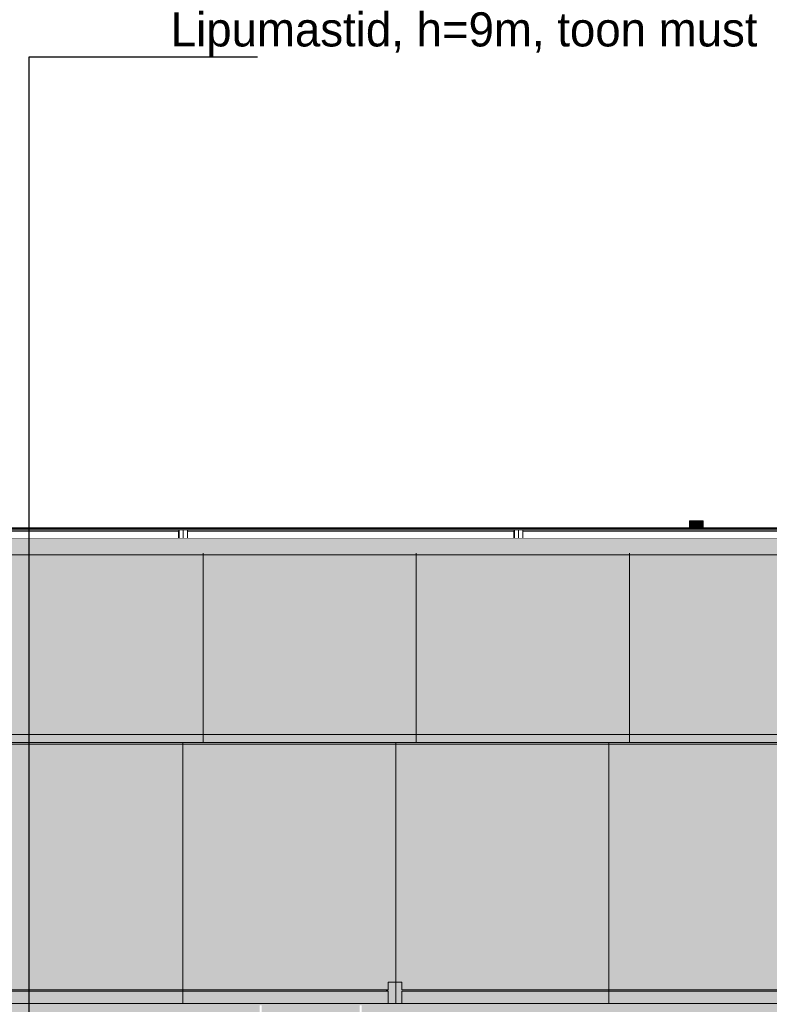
# Model space of a CAD drawing. Header units: millimetres. Extents: x 4132 to 65184, y -9092 to 15088.
# Tile 75 of 91: x 38999 to 43395, y 9315 to 15088. Entities that reach past the tile are written whole.
import ezdxf

# ---------------------------------------------------------------- set-up
doc = ezdxf.new("R2010")
doc.units = ezdxf.units.MM
doc.header["$MEASUREMENT"] = 0
doc.linetypes.add('Wipeout_Contour', pattern=[1000, 0, -1000])
for name, color, linetype in [('AR_hatch', 7, 'Continuous'), ('AR_hoone_katus', 7, 'Continuous'), ('AR_hoone_piire', 7, 'Continuous'), ('AR_hoone_plaadivuugid', 7, 'Continuous'), ('AR_hoone_välissein', 7, 'Continuous'), ('AR_päikesepaneelid', 7, 'Continuous'), ('AR_tähis', 7, 'Continuous')]:
    doc.layers.add(name, color=color, linetype=linetype)
doc.styles.add('GENERATED_STYLE_1', font='txt')
doc.dimstyles.new('GENERATED_STYLE__1', dxfattribs={"dimtxt": 0.18, "dimasz": 91.2, "dimexe": 0.18, "dimexo": 0.0625, "dimgap": 0.09, "dimtad": 0, "dimtih": 1, "dimtoh": 1, "dimdec": 4, "dimzin": 0, "dimdsep": 46, "dimcen": 0.09, "dimadec": 0, "dimazin": 0, "dimtfac": 1, "dimtdec": 4, "dimtmove": 0, "dimatfit": 3, "dimldrblk": 'ARROWHEAD_11', "dimfxl": 0, "dimtolj": 1, "dimtzin": 0, "dimarcsym": 0})

# ---------------------------------------------------------------- blocks, each defined once
blk = doc.blocks.new('Section Element_10_1')
at = {"layer": 'AR_hatch', "linetype": 'Continuous', "lineweight": 13}
blk.add_hatch(color=254, dxfattribs=at).paths.add_polyline_path([(36441.7, 11020), (36441.7, 9399), (36603.5, 9399), (36603.5, 10839.6), (36613, 10839.6), (36613, 10897.7), (45797.5, 10897.7), (45797.5, 9399), (46790.5, 9399), (46790.5, 9975.3), (46739.7, 9975.3), (46739.7, 10076.9), (46790.5, 10076.9), (46790.5, 10898.9), (46739.7, 10898.9), (46739.7, 11000.5), (46790.5, 11000.5), (46790.5, 11020)])
at = {"layer": 'AR_hoone_välissein', "linetype": 'Continuous', "lineweight": 20}
h = blk.add_hatch(color=9, dxfattribs=at)
h.paths.add_polyline_path([(36442, 11020), (46572.6, 11020), (46572.6, 10710.3), (46559.9, 10692.4), (46559.9, 10590.8), (46572.6, 10590.8), (46572.6, 9786.7), (46559.9, 9768.7), (46559.9, 9667.1), (46572.6, 9667.1), (46572.6, 9399), (46790.5, 9399), (46790.5, 9424.2), (46661.5, 9424.2), (46661.5, 9640.4), (46790.5, 9640.4), (46790.5, 9724.2), (46661.5, 9724.2), (46661.5, 9792.8), (46765.8, 9940.4), (46790.5, 9940.4), (46790.5, 9975.3), (46739.7, 9975.3), (46739.7, 10074), (46737.7, 10074), (46725, 10056.1), (46725, 10024.2), (46661.5, 10024.2), (46661.5, 10240.4), (46790.5, 10240.4), (46790.5, 10324.2), (46661.5, 10324.2), (46661.5, 10540.4), (46790.5, 10540.4), (46790.5, 10624.2), (46661.5, 10624.2), (46661.5, 10716.5), (46749.1, 10840.4), (46790.5, 10840.4), (46790.5, 10898.9), (46739.7, 10898.9), (46739.7, 10997.7), (46737.7, 10997.7), (46725, 10979.7), (46725, 10925.8), (46723.8, 10924.3), (46661.5, 10924.3), (46661.5, 11020), (46790.5, 11020), (46790.5, 11020), (36442, 11020)])
h.paths.add_polyline_path([(46661.5, 9912.4), (46661.5, 9940.4), (46681.3, 9940.4)], flags=0)
h.paths.add_polyline_path([(46664.5, 10840.4), (46661.5, 10836), (46661.5, 10840.4)], flags=0)
blk = doc.blocks.new('Section Element_136_1')
at = {"layer": 'AR_hatch', "linetype": 'Continuous', "lineweight": 13}
for points in [[(36603.5, 10345.4), (45797.5, 10345.4), (45797.5, 10839.6), (36603.5, 10839.6)], [(36603.5, 10229.9), (45797.5, 10229.9), (45797.5, 10345.4), (36603.5, 10345.4)], [(36603.5, 10229.9), (36603.5, 10211.4), (45797.5, 10211.4), (45797.5, 10229.9)], [(36603.5, 10211.4), (36603.5, 10182.5), (45797.5, 10182.5), (45797.5, 10211.4)]]:
    blk.add_hatch(color=254, dxfattribs=at).paths.add_polyline_path(points)
at = {"layer": 'AR_hoone_katus', "color": 7, "linetype": 'Continuous', "lineweight": 13}
blk.add_line((36603.5, 10839.6), (45797.5, 10839.6), dxfattribs=at)
blk = doc.blocks.new('Section Element_137_1')
at = {"layer": 'AR_hatch', "linetype": 'Continuous', "lineweight": 13}
for points in [[(36611.5, 9399), (41159.7, 9399), (41159.7, 9445), (41239.7, 9445), (41239.7, 9399), (45789.5, 9399), (45789.5, 10182.5), (36611.5, 10182.5)], [(41159.7, 9391), (36611.5, 9391), (36611.5, 9320), (41159.7, 9320)], [(41239.7, 9391), (41239.7, 9320), (45789.5, 9320), (45789.5, 9391)]]:
    blk.add_hatch(color=254, dxfattribs=at).paths.add_polyline_path(points)
blk = doc.blocks.new('Section Element_278_1')
at = {"layer": 'AR_hatch', "linetype": 'Continuous', "lineweight": 13}
blk.add_hatch(color=254, dxfattribs=at).paths.add_polyline_path([(36450, 11020), (46790.5, 11020), (46790.5, 11822.6), (46739.7, 11822.6), (46739.7, 11924.2), (46790.5, 11924.2), (46790.5, 11949.5), (36450, 11949.5)])
at = {"layer": 'AR_hoone_välissein', "linetype": 'Continuous', "lineweight": 20}
blk.add_hatch(color=9, dxfattribs=at).paths.add_polyline_path([(36450, 11887.3), (46725, 11887.3), (46725, 11849.5), (46661.5, 11759.7), (46661.5, 11876.2), (46648.8, 11876.2), (46572.6, 11768.4), (46572.6, 11634), (46559.9, 11616), (46559.9, 11514.4), (46572.6, 11514.4), (46572.6, 11020), (46661.5, 11020), (46661.5, 11140.4), (46790.5, 11140.4), (46790.5, 11224.3), (46661.5, 11224.3), (46661.5, 11440.4), (46790.5, 11440.4), (46790.5, 11524.3), (46661.5, 11524.3), (46661.5, 11640.2), (46788.5, 11819.8), (46788.5, 11822.6), (46739.7, 11822.6), (46739.7, 11924.2), (46790.5, 11924.2), (46790.5, 11949.5), (36450, 11949.5)])
blk = doc.blocks.new('Section Element_279_1')
at = {"layer": 'AR_hatch', "linetype": 'Continuous', "lineweight": 13}
blk.add_hatch(color=251, dxfattribs=at).paths.add_polyline_path([(36398, 11949.5), (46790.5, 11949.5), (46790.5, 12049.5), (36398, 12049.5), (36402.5, 12048.2), (36399, 12048.2), (36399, 11951.9), (36400.4, 11951.9)])
at = {"layer": 'AR_hoone_välissein', "color": 251, "linetype": 'Continuous', "lineweight": 20}
for p, q in [((46790.5, 12049.5), (36398, 12049.5)), ((46790.5, 11949.5), (36398, 11949.5))]:
    blk.add_line(p, q, dxfattribs=at)
blk = doc.blocks.new('Section Element_285_1')
at = {"layer": 'AR_hatch', "linetype": 'Continuous', "lineweight": 13}
blk.add_hatch(color=251, dxfattribs=at).paths.add_polyline_path([(27404, 9220), (40405.4, 9220), (40405.4, 9309.7), (40418.1, 9309.7), (40418.1, 9220), (40992.7, 9220), (40992.7, 9309.7), (41005.4, 9309.7), (41005.4, 9220), (54997, 9220), (54994.6, 9222.4), (54996, 9222.4), (54996, 9318.7), (54992.5, 9318.7), (54997, 9320), (27404, 9320), (27408.5, 9318.7), (27405, 9318.7), (27405, 9222.4), (27406.5, 9222.4)])
at = {"layer": 'AR_hoone_välissein', "color": 251, "linetype": 'Continuous', "lineweight": 20}
blk.add_line((54997, 9320), (27404, 9320), dxfattribs=at)
blk = doc.blocks.new('Section Element_299_1')
at = {"layer": 'AR_hatch', "linetype": 'Continuous', "lineweight": 13}
blk.add_hatch(color=254, dxfattribs=at).paths.add_polyline_path([(36613, 10897.7), (36613, 10850.3), (45797.5, 10850.3), (45797.5, 10897.7)])
at = {"layer": 'AR_hoone_katus', "color": 7, "linetype": 'Continuous', "lineweight": 13}
blk.add_line((36613, 10897.7), (45797.5, 10897.7), dxfattribs=at)
blk = doc.blocks.new('Section Element_300_1')
at = {"layer": 'AR_hatch', "linetype": 'Continuous', "lineweight": 13}
blk.add_hatch(color=254, dxfattribs=at).paths.add_polyline_path([(36613, 10850.3), (36613, 10839.6), (45797.5, 10839.6), (45797.5, 10850.3)])
at = {"layer": 'AR_hoone_katus', "color": 7, "linetype": 'Continuous', "lineweight": 13}
blk.add_line((36613, 10850.3), (45797.5, 10850.3), dxfattribs=at)
blk = doc.blocks.new('Section Element_325_1')
at = {"color": 254, "linetype": 'Wipeout_Contour', "lineweight": 0, "ltscale": 170763.931677}
blk.add_wipeout([(41901.1, 12096), (39982.1, 12096), (39982.1, 12089.3), (41901.1, 12089.3)], dxfattribs=at).dxf.layer = 'AR_hatch'
at = {"layer": 'AR_päikesepaneelid', "linetype": 'Continuous', "lineweight": 20}
blk.add_hatch(color=9, dxfattribs=at).paths.add_polyline_path([(41893.6, 12089.3), (41901.1, 12089.3), (41901.1, 12096), (41897.9, 12096)])
at = {"color": 254, "linetype": 'Wipeout_Contour', "lineweight": 0, "ltscale": 170779.959433}
blk.add_wipeout([(41925.1, 12109.3), (39958.1, 12109.3), (39958.1, 12104), (41925.1, 12104)], dxfattribs=at).dxf.layer = 'AR_hatch'
at = {"color": 254, "linetype": 'Wipeout_Contour', "lineweight": 0, "ltscale": 167014.252834}
blk.add_wipeout([(39958.1, 12096), (39958.1, 12049.5), (39982.1, 12049.5), (39982.1, 12096)], dxfattribs=at).dxf.layer = 'AR_hatch'
at = {"color": 254, "linetype": 'Wipeout_Contour', "lineweight": 0, "ltscale": 174468.750647}
blk.add_wipeout([(41901.1, 12096), (41901.1, 12049.5), (41925.1, 12049.5), (41925.1, 12096)], dxfattribs=at).dxf.layer = 'AR_hatch'
at = {"color": 254, "linetype": 'Wipeout_Contour', "lineweight": 0, "ltscale": 170737.621312}
blk.add_wipeout([(41901.1, 12089.3), (39982.1, 12089.3), (39982.1, 12049.5), (41901.1, 12049.5)], dxfattribs=at).dxf.layer = 'AR_hatch'
at = {"layer": 'AR_päikesepaneelid', "linetype": 'Continuous', "lineweight": 20}
blk.add_hatch(color=9, dxfattribs=at).paths.add_polyline_path([(41893.6, 12089.3), (41893.6, 12049.5), (41901.1, 12049.5), (41901.1, 12089.3)])
at = {"layer": 'AR_päikesepaneelid', "color": 7, "linetype": 'Continuous', "lineweight": 13}
for p, q in [((41925.1, 12109.3), (39958.1, 12109.3)), ((39982.1, 12049.5), (39982.1, 12096)), ((41901.1, 12089.3), (39982.1, 12089.3)), ((41901.1, 12096), (41901.1, 12049.5))]:
    blk.add_line(p, q, dxfattribs=at)
blk = doc.blocks.new('Section Element_329_1')
at = {"color": 254, "linetype": 'Wipeout_Contour', "lineweight": 0, "ltscale": 163233.911221}
blk.add_wipeout([(39934.1, 12096), (38015.1, 12096), (38015.1, 12089.3), (39934.1, 12089.3)], dxfattribs=at).dxf.layer = 'AR_hatch'
at = {"layer": 'AR_päikesepaneelid', "linetype": 'Continuous', "lineweight": 20}
blk.add_hatch(color=9, dxfattribs=at).paths.add_polyline_path([(39930.9, 12096), (39926.6, 12089.3), (39934.1, 12089.3), (39934.1, 12096)])
at = {"color": 254, "linetype": 'Wipeout_Contour', "lineweight": 0, "ltscale": 163250.696352}
blk.add_wipeout([(39958.1, 12109.3), (37991.1, 12109.3), (37991.1, 12104), (39958.1, 12104)], dxfattribs=at).dxf.layer = 'AR_hatch'
at = {"color": 254, "linetype": 'Wipeout_Contour', "lineweight": 0, "ltscale": 159498.553449}
blk.add_wipeout([(37991.1, 12096), (37991.1, 12049.5), (38015.1, 12049.5), (38015.1, 12096)], dxfattribs=at).dxf.layer = 'AR_hatch'
at = {"color": 254, "linetype": 'Wipeout_Contour', "lineweight": 0, "ltscale": 166922.355658}
blk.add_wipeout([(39934.1, 12096), (39934.1, 12049.5), (39958.1, 12049.5), (39958.1, 12096)], dxfattribs=at).dxf.layer = 'AR_hatch'
at = {"color": 254, "linetype": 'Wipeout_Contour', "lineweight": 0, "ltscale": 163206.385953}
blk.add_wipeout([(39934.1, 12089.3), (38015.1, 12089.3), (38015.1, 12049.5), (39934.1, 12049.5)], dxfattribs=at).dxf.layer = 'AR_hatch'
at = {"layer": 'AR_päikesepaneelid', "linetype": 'Continuous', "lineweight": 20}
blk.add_hatch(color=9, dxfattribs=at).paths.add_polyline_path([(39926.6, 12089.3), (39926.6, 12049.5), (39934.1, 12049.5), (39934.1, 12089.3)])
at = {"layer": 'AR_päikesepaneelid', "color": 7, "linetype": 'Continuous', "lineweight": 13}
for p, q in [((39958.1, 12109.3), (37991.1, 12109.3)), ((37991.1, 12109.3), (37991.1, 12104)), ((37991.1, 12096), (37991.1, 12049.5)), ((38015.1, 12049.5), (38015.1, 12096)), ((39934.1, 12089.3), (38015.1, 12089.3)), ((39934.1, 12096), (39934.1, 12049.5)), ((39958.1, 12104), (39958.1, 12109.3)), ((39958.1, 12049.5), (39958.1, 12096))]:
    blk.add_line(p, q, dxfattribs=at)
blk = doc.blocks.new('Section Element_335_1')
at = {"color": 254, "linetype": 'Wipeout_Contour', "lineweight": 0, "ltscale": 178095.510144}
blk.add_wipeout([(41949.1, 12096), (41949.1, 12089.3), (43750, 12089.3), (43750, 12096)], dxfattribs=at).dxf.layer = 'AR_hatch'
at = {"color": 254, "linetype": 'Wipeout_Contour', "lineweight": 0, "ltscale": 181943.786276}
blk.add_wipeout([(43830, 12096), (43830, 12089.3), (43868.1, 12089.3), (43868.1, 12096)], dxfattribs=at).dxf.layer = 'AR_hatch'
at = {"layer": 'AR_päikesepaneelid', "linetype": 'Continuous', "lineweight": 20}
blk.add_hatch(color=9, dxfattribs=at).paths.add_polyline_path([(43860.6, 12089.3), (43868.1, 12089.3), (43868.1, 12096), (43864.9, 12096)])
at = {"color": 254, "linetype": 'Wipeout_Contour', "lineweight": 0, "ltscale": 178064.591973}
blk.add_wipeout([(41925.1, 12104), (43750, 12104), (43750, 12109.3), (41925.1, 12109.3)], dxfattribs=at).dxf.layer = 'AR_hatch'
at = {"color": 254, "linetype": 'Wipeout_Contour', "lineweight": 0, "ltscale": 174561.002305}
blk.add_wipeout([(41949.1, 12096), (41925.1, 12096), (41925.1, 12049.5), (41949.1, 12049.5)], dxfattribs=at).dxf.layer = 'AR_hatch'
at = {"color": 254, "linetype": 'Wipeout_Contour', "lineweight": 0, "ltscale": 182004.928928}
blk.add_wipeout([(43830, 12109.3), (43830, 12104), (43892.1, 12104), (43892.1, 12109.3)], dxfattribs=at).dxf.layer = 'AR_hatch'
at = {"color": 254, "linetype": 'Wipeout_Contour', "lineweight": 0, "ltscale": 178070.285409}
blk.add_wipeout([(41949.1, 12049.5), (43750, 12049.5), (43750, 12089.3), (41949.1, 12089.3)], dxfattribs=at).dxf.layer = 'AR_hatch'
at = {"color": 254, "linetype": 'Wipeout_Contour', "lineweight": 0, "ltscale": 182042.379482}
blk.add_wipeout([(43892.1, 12096), (43868.1, 12096), (43868.1, 12049.5), (43892.1, 12049.5)], dxfattribs=at).dxf.layer = 'AR_hatch'
at = {"layer": 'AR_päikesepaneelid', "color": 7, "linetype": 'Continuous', "lineweight": 13}
for p, q in [((43750, 12109.3), (41925.1, 12109.3)), ((41925.1, 12109.3), (41925.1, 12104)), ((41925.1, 12096), (41925.1, 12049.5)), ((41949.1, 12049.5), (41949.1, 12096)), ((43750, 12089.3), (41949.1, 12089.3))]:
    blk.add_line(p, q, dxfattribs=at)
at = {"color": 254, "linetype": 'Wipeout_Contour', "lineweight": 0, "ltscale": 181919.104425}
blk.add_wipeout([(43830, 12049.5), (43868.1, 12049.5), (43868.1, 12089.3), (43830, 12089.3)], dxfattribs=at).dxf.layer = 'AR_hatch'
at = {"layer": 'AR_päikesepaneelid', "linetype": 'Continuous', "lineweight": 20}
blk.add_hatch(color=9, dxfattribs=at).paths.add_polyline_path([(43860.6, 12049.5), (43868.1, 12049.5), (43868.1, 12089.3), (43860.6, 12089.3)])
at = {"layer": 'AR_päikesepaneelid', "color": 7, "linetype": 'Continuous', "lineweight": 13}
for p, q in [((43892.1, 12109.3), (43830, 12109.3)), ((43868.1, 12089.3), (43830, 12089.3)), ((43868.1, 12096), (43868.1, 12049.5)), ((43892.1, 12104), (43892.1, 12109.3)), ((43892.1, 12049.5), (43892.1, 12096))]:
    blk.add_line(p, q, dxfattribs=at)
blk = doc.blocks.new('Section Element_349_1')
at = {"layer": 'AR_hatch', "linetype": 'Continuous', "lineweight": 0}
for points in [[(42926.7, 12109.3), (42927.3, 12109.3), (42927.3, 12150), (42926.7, 12150)], [(42927.3, 12150), (42927.3, 12109.3), (42929.1, 12109.3), (42929.1, 12150)], [(42929.1, 12150), (42929.1, 12109.3), (42932, 12109.3), (42932, 12150)], [(42932, 12150), (42932, 12109.3), (42936, 12109.3), (42936, 12150)], [(42936, 12150), (42936, 12109.3), (42941, 12109.3), (42941, 12150)], [(42941, 12150), (42941, 12109.3), (42946.7, 12109.3), (42946.7, 12150)], [(42946.7, 12150), (42946.7, 12109.3), (42953, 12109.3), (42953, 12150)], [(42953, 12150), (42953, 12109.3), (42959.7, 12109.3), (42959.7, 12150)], [(42959.7, 12150), (42959.7, 12109.3), (42966.7, 12109.3), (42966.7, 12150)], [(42966.7, 12150), (42966.7, 12109.3), (42973.6, 12109.3), (42973.6, 12150)], [(42973.6, 12150), (42973.6, 12109.3), (42980.3, 12109.3), (42980.3, 12150)], [(42980.3, 12150), (42980.3, 12109.3), (42986.7, 12109.3), (42986.7, 12150)], [(42986.7, 12150), (42986.7, 12109.3), (42992.4, 12109.3), (42992.4, 12150)], [(42992.4, 12150), (42992.4, 12109.3), (42997.3, 12109.3), (42997.3, 12150)], [(42997.3, 12150), (42997.3, 12109.3), (43001.3, 12109.3), (43001.3, 12150)], [(43001.3, 12150), (43001.3, 12109.3), (43004.3, 12109.3), (43004.3, 12150)], [(43004.3, 12150), (43004.3, 12109.3), (43006.1, 12109.3), (43006.1, 12150)], [(43006.1, 12150), (43006.1, 12109.3), (43006.7, 12109.3), (43006.7, 12150)]]:
    blk.add_hatch(color=255, dxfattribs=at).paths.add_polyline_path(points)
at = {"layer": 'AR_hoone_piire', "linetype": 'Continuous', "lineweight": 20}
for points in [[(42926.7, 12109.3), (42927.3, 12109.3), (42927.3, 12150), (42926.7, 12150)], [(42927.3, 12150), (42927.3, 12109.3), (42929.1, 12109.3), (42929.1, 12150)], [(42929.1, 12150), (42929.1, 12109.3), (42932, 12109.3), (42932, 12150)], [(42932, 12150), (42932, 12109.3), (42936, 12109.3), (42936, 12150)], [(42936, 12150), (42936, 12109.3), (42941, 12109.3), (42941, 12150)]]:
    blk.add_hatch(color=9, dxfattribs=at).paths.add_polyline_path(points)
at = {"layer": 'AR_hoone_piire', "color": 7, "linetype": 'Continuous', "lineweight": 13}
for p, q in [((42927.3, 12150), (42926.7, 12150)), ((42926.7, 12109.3), (42926.7, 12150)), ((42929.1, 12150), (42927.3, 12150)), ((42932, 12150), (42929.1, 12150)), ((42936, 12150), (42932, 12150)), ((42941, 12150), (42936, 12150)), ((42946.7, 12150), (42941, 12150)), ((42953, 12150), (42946.7, 12150)), ((42959.7, 12150), (42953, 12150)), ((42966.7, 12150), (42959.7, 12150)), ((42973.6, 12150), (42966.7, 12150)), ((42980.3, 12150), (42973.6, 12150)), ((42986.7, 12150), (42980.3, 12150)), ((42992.4, 12150), (42986.7, 12150)), ((42997.3, 12150), (42992.4, 12150)), ((43001.3, 12150), (42997.3, 12150)), ((43004.3, 12150), (43001.3, 12150)), ((43006.1, 12150), (43004.3, 12150)), ((43006.7, 12150), (43006.1, 12150)), ((43006.7, 12109.3), (43006.7, 12150))]:
    blk.add_line(p, q, dxfattribs=at)
blk = doc.blocks.new('Section Element_355_1')
at = {"layer": 'AR_hatch', "linetype": 'Continuous', "lineweight": 0}
for points in [[(41159.7, 9320), (41160.3, 9320), (41160.3, 9445), (41159.7, 9445), (41159.7, 9399), (41159.7, 9398.9), (41159.8, 9398.8), (41159.8, 9398.5), (41159.9, 9398.1), (41159.9, 9397.6), (41160, 9397), (41160, 9396.4), (41160, 9395.7), (41160, 9395), (41160, 9394.3), (41160, 9393.6), (41160, 9393), (41159.9, 9392.4), (41159.9, 9391.9), (41159.8, 9391.5), (41159.8, 9391.2), (41159.7, 9391.1), (41159.7, 9391)], [(41160.3, 9445), (41160.3, 9320), (41162.1, 9320), (41162.1, 9445)], [(41162.1, 9445), (41162.1, 9320), (41165, 9320), (41165, 9445)], [(41165, 9445), (41165, 9320), (41169, 9320), (41169, 9445)], [(41169, 9445), (41169, 9320), (41174, 9320), (41174, 9445)], [(41174, 9445), (41174, 9320), (41179.7, 9320), (41179.7, 9445)], [(41179.7, 9445), (41179.7, 9320), (41186, 9320), (41186, 9445)], [(41186, 9445), (41186, 9320), (41192.7, 9320), (41192.7, 9445)], [(41192.7, 9445), (41192.7, 9320), (41199.7, 9320), (41199.7, 9445)], [(41199.7, 9445), (41199.7, 9320), (41206.6, 9320), (41206.6, 9445)], [(41206.6, 9445), (41206.6, 9320), (41213.3, 9320), (41213.3, 9445)], [(41213.3, 9445), (41213.3, 9320), (41219.7, 9320), (41219.7, 9445)], [(41219.7, 9445), (41219.7, 9320), (41225.4, 9320), (41225.4, 9445)], [(41225.4, 9445), (41225.4, 9320), (41230.3, 9320), (41230.3, 9445)], [(41230.3, 9445), (41230.3, 9320), (41234.3, 9320), (41234.3, 9445)], [(41234.3, 9445), (41234.3, 9320), (41237.3, 9320), (41237.3, 9445)], [(41237.3, 9445), (41237.3, 9320), (41239.1, 9320), (41239.1, 9445)], [(41239.1, 9320), (41239.7, 9320), (41239.7, 9391), (41239.6, 9391.1), (41239.5, 9391.2), (41239.5, 9391.5), (41239.4, 9391.9), (41239.4, 9392.4), (41239.4, 9393), (41239.3, 9393.6), (41239.3, 9394.3), (41239.3, 9395), (41239.3, 9395.7), (41239.3, 9396.4), (41239.4, 9397), (41239.4, 9397.6), (41239.4, 9398.1), (41239.5, 9398.5), (41239.5, 9398.8), (41239.6, 9398.9), (41239.7, 9399), (41239.7, 9445), (41239.1, 9445)]]:
    blk.add_hatch(color=255, dxfattribs=at).paths.add_polyline_path(points)
at = {"layer": 'AR_hoone_piire', "linetype": 'Continuous', "lineweight": 20}
for points in [[(41159.7, 9320), (41160.3, 9320), (41160.3, 9445), (41159.7, 9445), (41159.7, 9399), (41159.7, 9398.9), (41159.8, 9398.8), (41159.8, 9398.5), (41159.9, 9398.1), (41159.9, 9397.6), (41160, 9397), (41160, 9396.4), (41160, 9395.7), (41160, 9395), (41160, 9394.3), (41160, 9393.6), (41160, 9393), (41159.9, 9392.4), (41159.9, 9391.9), (41159.8, 9391.5), (41159.8, 9391.2), (41159.7, 9391.1), (41159.7, 9391)], [(41160.3, 9445), (41160.3, 9320), (41162.1, 9320), (41162.1, 9445)], [(41162.1, 9445), (41162.1, 9320), (41165, 9320), (41165, 9445)], [(41165, 9445), (41165, 9320), (41169, 9320), (41169, 9445)], [(41169, 9445), (41169, 9320), (41174, 9320), (41174, 9445)], [(41239.4, 9391.9), (41239.4, 9392.4), (41239.7, 9388.1), (41239.7, 9391), (41239.6, 9391.1), (41239.5, 9391.2), (41239.5, 9391.5)]]:
    blk.add_hatch(color=9, dxfattribs=at).paths.add_polyline_path(points)
at = {"layer": 'AR_hoone_piire', "color": 7, "linetype": 'Continuous', "lineweight": 13}
for p, q in [((41160.3, 9445), (41159.7, 9445)), ((41159.7, 9399), (41159.7, 9445)), ((41162.1, 9445), (41160.3, 9445)), ((41165, 9445), (41162.1, 9445)), ((41169, 9445), (41165, 9445)), ((41174, 9445), (41169, 9445)), ((41179.7, 9445), (41174, 9445)), ((41186, 9445), (41179.7, 9445)), ((41192.7, 9445), (41186, 9445)), ((41199.7, 9445), (41192.7, 9445)), ((41206.6, 9445), (41199.7, 9445)), ((41213.3, 9445), (41206.6, 9445)), ((41219.7, 9445), (41213.3, 9445)), ((41225.4, 9445), (41219.7, 9445)), ((41230.3, 9445), (41225.4, 9445)), ((41234.3, 9445), (41230.3, 9445)), ((41237.3, 9445), (41234.3, 9445)), ((41239.1, 9445), (41237.3, 9445)), ((41239.7, 9445), (41239.1, 9445)), ((41239.7, 9399), (41239.7, 9445)), ((41159.7, 9320), (41159.7, 9391)), ((41239.7, 9320), (41239.7, 9391))]:
    blk.add_line(p, q, dxfattribs=at)
blk = doc.blocks.new('Section Element_364_1')
at = {"layer": 'AR_hatch', "linetype": 'Continuous', "lineweight": 0}
for points in [[(37539.7, 12102.6), (43750.3, 12102.6), (43750.2, 12103.1), (37539.8, 12103.1)], [(37539.7, 12102.6), (37539.7, 12102), (43750.3, 12102), (43750.3, 12102.6)], [(37539.7, 12102), (37539.7, 12101.4), (43750.3, 12101.4), (43750.3, 12102)], [(37539.7, 12100.7), (43750.3, 12100.7), (43750.3, 12101.4), (37539.7, 12101.4)], [(37539.7, 12100.7), (37539.7, 12100), (43750.3, 12100), (43750.3, 12100.7)], [(37539.7, 12100), (37539.7, 12099.3), (43750.3, 12099.3), (43750.3, 12100)], [(37539.7, 12099.3), (37539.7, 12098.6), (43750.3, 12098.6), (43750.3, 12099.3)], [(37539.7, 12098.6), (37539.7, 12098), (43750.3, 12098), (43750.3, 12098.6)], [(43750.3, 12098), (37539.7, 12098), (37539.7, 12097.4), (43750.3, 12097.4)], [(37539.7, 12097.4), (37539.8, 12096.9), (43750.2, 12096.9), (43750.3, 12097.4)], [(37539.9, 12103.8), (37539.8, 12103.5), (43750.2, 12103.5), (43750.1, 12103.8)], [(37539.8, 12103.5), (37539.8, 12103.1), (43750.2, 12103.1), (43750.2, 12103.5)], [(37539.8, 12096.9), (37539.8, 12096.5), (43750.2, 12096.5), (43750.2, 12096.9)], [(43750.2, 12096.5), (37539.8, 12096.5), (37539.9, 12096.2), (43750.1, 12096.2)], [(37539.9, 12103.9), (43750.1, 12103.9), (43750, 12104), (37540, 12104)], [(37539.9, 12103.9), (37539.9, 12103.8), (43750.1, 12103.8), (43750.1, 12103.9)], [(37539.9, 12096.2), (37539.9, 12096.1), (43750.1, 12096.1), (43750.1, 12096.2)], [(37539.9, 12096.1), (37540, 12096), (43750, 12096), (43750.1, 12096.1)]]:
    blk.add_hatch(color=255, dxfattribs=at).paths.add_polyline_path(points)
at = {"layer": 'AR_hoone_piire', "linetype": 'Continuous', "lineweight": 20}
for points in [[(37539.7, 12097.4), (37539.8, 12096.9), (43750.2, 12096.9), (43750.3, 12097.4)], [(37539.8, 12096.9), (37539.8, 12096.5), (43750.2, 12096.5), (43750.2, 12096.9)], [(43750.2, 12096.5), (37539.8, 12096.5), (37539.9, 12096.2), (43750.1, 12096.2)], [(37539.9, 12096.2), (37539.9, 12096.1), (43750.1, 12096.1), (43750.1, 12096.2)], [(37539.9, 12096.1), (37540, 12096), (43750, 12096), (43750.1, 12096.1)]]:
    blk.add_hatch(color=9, dxfattribs=at).paths.add_polyline_path(points)
at = {"layer": 'AR_hoone_piire', "color": 7, "linetype": 'Continuous', "lineweight": 13}
for p, q in [((37540, 12104), (43750, 12104)), ((37540, 12096), (43750, 12096))]:
    blk.add_line(p, q, dxfattribs=at)
blk = doc.blocks.new('Section Element_366_1')
at = {"layer": 'AR_hatch', "linetype": 'Continuous', "lineweight": 0}
for points in [[(34789.1, 9395), (41160, 9395), (41160, 9395.7), (34789.2, 9395.7)], [(41160, 9395), (34789.1, 9395), (34789.2, 9394.3), (41160, 9394.3)], [(34789.2, 9397.6), (41159.9, 9397.6), (41159.9, 9398.1), (34789.3, 9398.1)], [(34789.2, 9397.6), (34789.2, 9397), (41160, 9397), (41159.9, 9397.6)], [(34789.2, 9396.4), (41160, 9396.4), (41160, 9397), (34789.2, 9397)], [(34789.2, 9395.7), (41160, 9395.7), (41160, 9396.4), (34789.2, 9396.4)], [(41160, 9394.3), (34789.2, 9394.3), (34789.2, 9393.6), (41160, 9393.6)], [(34789.2, 9393.6), (34789.2, 9393), (41160, 9393), (41160, 9393.6)], [(34789.2, 9393), (34789.2, 9392.4), (41159.9, 9392.4), (41160, 9393)], [(34789.2, 9392.4), (34789.3, 9391.9), (41159.9, 9391.9), (41159.9, 9392.4)], [(34789.4, 9398.8), (34789.3, 9398.5), (41159.8, 9398.5), (41159.8, 9398.8)], [(34789.3, 9398.5), (34789.3, 9398.1), (41159.9, 9398.1), (41159.8, 9398.5)], [(34789.3, 9391.9), (34789.3, 9391.5), (41159.8, 9391.5), (41159.9, 9391.9)], [(41159.8, 9391.5), (34789.3, 9391.5), (34789.4, 9391.2), (41159.8, 9391.2)], [(34789.4, 9398.9), (41159.7, 9398.9), (41159.7, 9399), (34789.5, 9399)], [(34789.4, 9398.9), (34789.4, 9398.8), (41159.8, 9398.8), (41159.7, 9398.9)], [(41159.8, 9391.2), (34789.4, 9391.2), (34789.4, 9391.1), (41159.7, 9391.1)], [(41159.7, 9391.1), (34789.4, 9391.1), (34789.5, 9391), (41159.7, 9391)], [(41239.3, 9396.4), (47610.2, 9396.4), (47610.1, 9397), (41239.4, 9397)], [(41239.3, 9395.7), (47610.2, 9395.7), (47610.2, 9396.4), (41239.3, 9396.4)], [(41239.3, 9395), (47610.2, 9395), (47610.2, 9395.7), (41239.3, 9395.7)], [(41239.3, 9395), (41239.3, 9394.3), (47610.2, 9394.3), (47610.2, 9395)], [(41239.3, 9394.3), (41239.3, 9393.6), (47610.2, 9393.6), (47610.2, 9394.3)], [(47610.2, 9393.6), (41239.3, 9393.6), (41239.4, 9393), (47610.1, 9393)], [(41239.5, 9398.5), (41239.4, 9398.1), (47610.1, 9398.1), (47610, 9398.5)], [(41239.4, 9397.6), (47610.1, 9397.6), (47610.1, 9398.1), (41239.4, 9398.1)], [(41239.4, 9397), (47610.1, 9397), (47610.1, 9397.6), (41239.4, 9397.6)], [(41239.4, 9393), (41239.4, 9392.4), (47610.1, 9392.4), (47610.1, 9393)], [(47610.1, 9392.4), (41239.4, 9392.4), (41239.4, 9391.9), (47610.1, 9391.9)], [(41239.4, 9391.9), (41239.5, 9391.5), (47610, 9391.5), (47610.1, 9391.9)], [(41239.5, 9398.8), (47610, 9398.8), (47609.9, 9398.9), (41239.6, 9398.9)], [(41239.5, 9398.5), (47610, 9398.5), (47610, 9398.8), (41239.5, 9398.8)], [(41239.5, 9391.5), (41239.5, 9391.2), (47610, 9391.2), (47610, 9391.5)], [(47610, 9391.2), (41239.5, 9391.2), (41239.6, 9391.1), (47609.9, 9391.1)], [(41239.7, 9399), (41239.6, 9398.9), (47609.9, 9398.9), (47609.8, 9399)], [(47609.9, 9391.1), (41239.6, 9391.1), (41239.7, 9391), (47609.8, 9391)]]:
    blk.add_hatch(color=255, dxfattribs=at).paths.add_polyline_path(points)
at = {"layer": 'AR_hoone_piire', "linetype": 'Continuous', "lineweight": 20}
for points in [[(34789.2, 9392.4), (34789.3, 9391.9), (41159.9, 9391.9), (41159.9, 9392.4)], [(34789.3, 9391.9), (34789.3, 9391.5), (41159.8, 9391.5), (41159.9, 9391.9)], [(41159.8, 9391.5), (34789.3, 9391.5), (34789.4, 9391.2), (41159.8, 9391.2)], [(41159.8, 9391.2), (34789.4, 9391.2), (34789.4, 9391.1), (41159.7, 9391.1)], [(41159.7, 9391.1), (34789.4, 9391.1), (34789.5, 9391), (41159.7, 9391)], [(41143.3, 9399), (41144, 9398.9), (41159.7, 9398.9), (41159.7, 9399)], [(41144, 9398.9), (41144.7, 9398.8), (41159.8, 9398.8), (41159.7, 9398.9)], [(41144.7, 9398.8), (41145.3, 9398.5), (41159.8, 9398.5), (41159.8, 9398.8)], [(41145.3, 9398.5), (41145.9, 9398.1), (41159.9, 9398.1), (41159.8, 9398.5)], [(41145.9, 9398.1), (41146.4, 9397.6), (41159.9, 9397.6), (41159.9, 9398.1)], [(41146.4, 9397.6), (41146.8, 9397), (41160, 9397), (41159.9, 9397.6)], [(41146.4, 9392.4), (41159.9, 9392.4), (41160, 9393), (41146.8, 9393)], [(41146.8, 9397), (41147.1, 9396.4), (41160, 9396.4), (41160, 9397)], [(41147.1, 9393.6), (41146.8, 9393), (41160, 9393), (41160, 9393.6)], [(41147.1, 9396.4), (41147.2, 9395.7), (41160, 9395.7), (41160, 9396.4)], [(41147.2, 9394.3), (41147.1, 9393.6), (41160, 9393.6), (41160, 9394.3)], [(41147.2, 9395.7), (41147.3, 9395), (41160, 9395), (41160, 9395.7)], [(41160, 9395), (41147.3, 9395), (41147.2, 9394.3), (41160, 9394.3)], [(47610.1, 9392.4), (41239.4, 9392.4), (41239.4, 9391.9), (47610.1, 9391.9)], [(41239.4, 9391.9), (41239.5, 9391.5), (47610, 9391.5), (47610.1, 9391.9)], [(41239.5, 9391.5), (41239.5, 9391.2), (47610, 9391.2), (47610, 9391.5)], [(47610, 9391.2), (41239.5, 9391.2), (41239.6, 9391.1), (47609.9, 9391.1)], [(47609.9, 9391.1), (41239.6, 9391.1), (41239.7, 9391), (47609.8, 9391)]]:
    blk.add_hatch(color=9, dxfattribs=at).paths.add_polyline_path(points)
at = {"layer": 'AR_hoone_piire', "color": 7, "linetype": 'Continuous', "lineweight": 13}
for p, q in [((34789.5, 9399), (41159.7, 9399)), ((34789.5, 9391), (41159.7, 9391)), ((41239.7, 9399), (47609.9, 9399)), ((41239.7, 9391), (47609.9, 9391))]:
    blk.add_line(p, q, dxfattribs=at)
blk = doc.blocks.new('ARROWHEAD_11')
at = {"color": 0, "linetype": 'Continuous', "lineweight": 0}
blk.add_line((0, 0), (-1, 0), dxfattribs=at)
at = {"color": 0, "linetype": 'Continuous', "lineweight": 0, "const_width": 0.25, "flags": 128}
blk.add_lwpolyline([(-0.125, 0, 1), (0.125, 0, 1)], format="xyb", close=True, dxfattribs=at)

msp = doc.modelspace()

# ---------------------------------------------------------------- linework, layer by layer
at = {"layer": 'AR_hoone_plaadivuugid', "color": 7, "linetype": 'Continuous', "lineweight": 13}
for points in [[(40075, 10850.3), (40075, 11960.1)], [(41325, 10850.3), (41325, 11960.1)], [(42575, 10850.3), (42575, 11960.1)], [(39955.2, 10850.3), (39955.2, 9320)], [(41205.2, 10850.3), (41205.2, 9320)], [(42455.2, 10850.3), (42455.2, 9320)]]:
    msp.add_lwpolyline(points, dxfattribs=at)

# ---------------------------------------------------------------- block references
at = {"layer": 'AR_hoone_katus', "lineweight": 0}
for name in ['Section Element_299_1', 'Section Element_136_1', 'Section Element_300_1']:
    msp.add_blockref(name, (0, 0), dxfattribs=at)
at = {"layer": 'AR_hoone_piire', "lineweight": 0}
for name in ['Section Element_355_1', 'Section Element_366_1']:
    msp.add_blockref(name, (0, 0), dxfattribs=at)
at = {"layer": 'AR_hoone_välissein', "lineweight": 0}
for name in ['Section Element_279_1', 'Section Element_278_1', 'Section Element_10_1', 'Section Element_137_1', 'Section Element_285_1']:
    msp.add_blockref(name, (0, 0), dxfattribs=at)

# ---------------------------------------------------------------- texts
at = {"layer": 'AR_tähis', "color": 174, "linetype": 'Continuous', "lineweight": 18, "insert": (43326.2, 14870.6), "char_height": 200, "attachment_point": 9, "style": 'GENERATED_STYLE_1'}
msp.add_mtext('{\\A1;Lipumastid, h=9m, toon must}', dxfattribs=at)

# ---------------------------------------------------------------- next in the draw order: block references
at = {"layer": 'AR_päikesepaneelid', "lineweight": 0}
msp.add_blockref('Section Element_325_1', (0, 0), dxfattribs=at)

# ---------------------------------------------------------------- next in the draw order: block references
for name in ['Section Element_329_1', 'Section Element_335_1']:
    msp.add_blockref(name, (0, 0), dxfattribs=at)

# ---------------------------------------------------------------- next in the draw order: block references
at = {"layer": 'AR_hoone_piire', "lineweight": 0}
for name in ['Section Element_349_1', 'Section Element_364_1']:
    msp.add_blockref(name, (0, 0), dxfattribs=at)

# ---------------------------------------------------------------- next in the draw order: leaders
at = {"layer": 'AR_tähis', "color": 174, "linetype": 'Continuous', "lineweight": 18, "annotation_type": 0, "has_hookline": 1, "hookline_direction": 0, "text_width": 2932.5}
msp.add_leader([(39053.7, 8625.9), (39053.7, 14870.6), (40393.6, 14870.6)], dimstyle='GENERATED_STYLE__1', dxfattribs=at)

doc.saveas('drawing.dxf')
